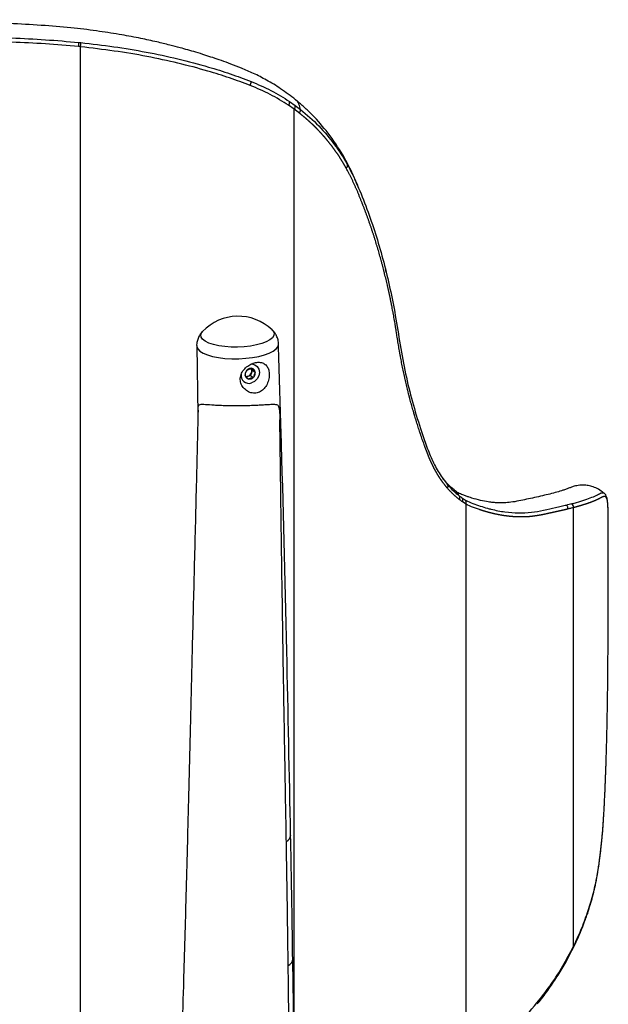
# Paper-space layout '_Back' of a CAD drawing. Header units: millimetres. Extents: x -275 to 275, y 0 to 733.
# Tile 7 of 7: x 97 to 275, y 434 to 733. Entities that reach past the tile are written whole.
import ezdxf

# ---------------------------------------------------------------- set-up
doc = ezdxf.new("R2010")
doc.units = ezdxf.units.MM

psp = doc.layouts.new('_Back')

# ---------------------------------------------------------------- linework, layer by layer
at = {"color": 7, "linetype": 'Continuous', "lineweight": 25}
for p, q in [((115, 724.99), (114.42, 725.05)), ((114.5, 726.32), (115.08, 726.26)), ((115, 373.14), (115, 724.99)), ((180, 706), (178.28, 707.21)), ((178.6, 708.36), (180.33, 707.14)), ((180, 387.76), (180, 706)), ((207.96, 656.44), (207.73, 657.31)), ((150.39, 634.1), (150.73, 613.18)), ((165.63, 626.73), (166.34, 627.03)), ((166.34, 627.03), (167.17, 627.24)), ((167.27, 626.72), (166.72, 625.1)), ((166.78, 627.27), (167.27, 626.72)), ((167.27, 626.72), (168.15, 626.13)), ((166.72, 625.1), (165.44, 624.68)), ((166.77, 624.3), (166.06, 624)), ((166.72, 625.1), (167.6, 624.51)), ((167.6, 624.51), (166.77, 624.3)), ((231.12, 587.83), (232.12, 587.17)), ((232.23, 585.98), (231.21, 586.64)), ((274.11, 589.42), (274.24, 589.28)), ((232.23, 413.49), (232.23, 585.98)), ((264.88, 451.47), (264.88, 584.91)), ((273.97, 489.11), (274.01, 489.64)), ((269.18, 461.61), (269.13, 461.48)), ((269.18, 461.85), (269.18, 461.61)), ((264.49, 450.4), (264.79, 450.99)), ((264.53, 450.77), (264.88, 451.47))]:
    psp.add_line(p, q, dxfattribs=at)
at = {"color": 7, "linetype": 'Continuous', "lineweight": 25, "flags": 128}
for points in [[(196.23, 689.03), (196.24, 689.03), (196.24, 689.03), (196.24, 689.03), (196.24, 689.03), (196.24, 689.03), (196.24, 689.02)], [(173.23, 639), (173.61, 638.58), (173.89, 637.91), (173.82, 637.23), (173.38, 636.56), (172.61, 635.92), (171.52, 635.33), (170.14, 634.81), (168.53, 634.37), (166.73, 634.04), (164.8, 633.81), (162.8, 633.71), (160.81, 633.72), (158.87, 633.86), (157.06, 634.11), (155.43, 634.47), (154.04, 634.93), (152.92, 635.47), (152.12, 636.08), (151.67, 636.73), (151.56, 637.4), (151.82, 638.08), (152.13, 638.46)], [(150.36, 634.09), (150.38, 633.88), (150.68, 633.17), (151.34, 632.5), (152.33, 631.89), (153.63, 631.34), (155.2, 630.89), (156.99, 630.53), (158.95, 630.29), (161.02, 630.17), (163.14, 630.17), (165.26, 630.3), (167.3, 630.54), (169.21, 630.9), (170.94, 631.36), (172.43, 631.9), (173.63, 632.52), (174.52, 633.2), (175.07, 633.9), (175.25, 634.63), (175.25, 634.68)], [(166.92, 628.58), (167.14, 628.58), (168.05, 628.36), (168.78, 627.81), (169.25, 627), (169.4, 626.02), (169.22, 624.99), (168.72, 624.04), (167.97, 623.28), (167.06, 622.8)], [(166.37, 627.2), (165.8, 626.89), (165.35, 626.38), (165.1, 625.76), (165.07, 625.11), (165.29, 624.55), (165.7, 624.14), (166.25, 623.96), (166.86, 624.04), (167.44, 624.35), (167.88, 624.86), (168.14, 625.48), (168.16, 626.13), (167.95, 626.7), (167.53, 627.1), (166.98, 627.28), (166.37, 627.2)], [(226.65, 591.88), (226.65, 591.88), (226.65, 591.88)]]:
    psp.add_lwpolyline(points, dxfattribs=at)
at = {"color": 7, "linetype": 'Continuous', "lineweight": 25}
for centre, radius, start, end in [((109.45, 726), 5.06, 349.1604, 3.6565), ((110.08, 725.95), 5.02, 348.9173, 3.5347), ((164.57, 714.23), 2.3, 334.1254, 5.4041), ((176.72, 708.26), 1.88, 326.0652, 3.0752), ((178.51, 707.05), 1.82, 324.7933, 2.7653), ((162.95, 628.08), 15, 46.4602, 136.2237), ((165.39, 626.45), 1.7, 289.3927, 341.4536), ((165.71, 626.41), 1.38, 338.8073, 38.914), ((166.27, 625.12), 2.45, 171.814, 288.7786), ((165.54, 626.06), 1.28, 260.6287, 288.781), ((229.89, 587.14), 1.41, 339.5137, 29.5966), ((230.87, 586.45), 1.44, 341.0246, 30.1216), ((263.32, 585.03), 1.57, 355.5872, 43.9987), ((176.52, 485.59), 2.42, 298.4021, 354.9492), ((263.68, 450.64), 0.865, 334.5617, 8.8142), ((264.04, 451.34), 0.857, 334.2391, 8.8868), ((177.04, 448.03), 2.56, 296.341, 353.2249)]:
    psp.add_arc(centre, radius, start, end, dxfattribs=at)
for points, knots in [([(180.4, 708.9), (178.91, 710.05), (176.11, 712.21), (171.77, 714.83), (167.76, 716.87), (164.11, 718.45), (160.86, 719.71), (157.97, 720.76), (155.35, 721.67), (152.74, 722.52), (150.2, 723.31), (147.68, 724.05), (145.06, 724.77), (141.92, 725.59), (137.94, 726.55), (133.09, 727.6), (127.3, 728.69), (120.57, 729.75), (112.8, 730.76), (104.05, 731.47), (94.31, 732.03), (83.67, 732.51), (72.04, 732.86), (59.44, 732.97), (45.91, 733.07), (31.44, 733.16), (16.03, 733.22), (5.44, 733.23), (0, 733.23)], [0, 0, 0, 0, 0.034273, 0.064387, 0.091244, 0.114946, 0.135312, 0.153191, 0.169425, 0.184058, 0.201124, 0.215425, 0.229321, 0.247803, 0.271016, 0.298893, 0.331428, 0.368824, 0.410455, 0.457785, 0.508907, 0.565051, 0.625881, 0.691427, 0.761591, 0.836377, 0.915842, 1, 1, 1, 1]), ([(0, 728.76), (4.82, 728.76), (14.45, 728.76), (28.9, 728.71), (43.34, 728.64), (58.22, 728.53), (75.19, 728.45), (90.71, 727.86), (104.37, 727.21), (111.12, 726.62), (114.5, 726.32)], [0, 0, 0, 0, 0.124675, 0.249349, 0.374516, 0.499684, 0.636832, 0.818044, 0.909034, 1, 1, 1, 1]), ([(114.42, 725.05), (111.06, 725.34), (104.35, 725.93), (90.72, 726.58), (75.2, 727.17), (58.24, 727.25), (43.4, 727.36), (28.98, 727.43), (14.51, 727.48), (4.84, 727.48), (0, 727.48)], [0, 0, 0, 0, 0.090455, 0.180933, 0.362712, 0.499868, 0.624657, 0.749445, 0.874722, 1, 1, 1, 1]), ([(166.64, 713.23), (164.55, 714.01), (160.37, 715.58), (153.06, 717.86), (144.72, 720.08), (135.21, 722.12), (125.31, 723.79), (118.44, 724.59), (115, 724.99)], [0, 0, 0, 0, 0.1352373, 0.2708568, 0.4512759, 0.6316882, 0.8158401, 1, 1, 1, 1]), ([(115.08, 726.26), (118.46, 725.87), (125.21, 725.09), (135.08, 723.44), (144.7, 721.38), (153.18, 719.13), (160.57, 716.82), (164.76, 715.24), (166.86, 714.45)], [0, 0, 0, 0, 0.180348, 0.36069, 0.54484, 0.728999, 0.864314, 1, 1, 1, 1]), ([(178.28, 707.21), (176.46, 708.36), (172.82, 710.67), (168.7, 712.37), (166.64, 713.23)], [0, 0, 0, 0, 0.49766, 1, 1, 1, 1]), ([(166.86, 714.45), (168.92, 713.59), (173.07, 711.87), (176.75, 709.53), (178.6, 708.36)], [0, 0, 0, 0, 0.497793, 1, 1, 1, 1]), ([(180.33, 707.14), (180.86, 706.75), (181.38, 706.36), (181.9, 705.96), (181.9, 705.96)], [0, 0, 0, 0, 0.999976, 1, 1, 1, 1]), ([(181.9, 705.96), (181.77, 706.51), (181.52, 707.61), (180.93, 708.57), (180.44, 708.84), (180.39, 708.87)], [0, 0, 0, 0, 0.471177, 0.941075, 1, 1, 1, 1]), ([(199.33, 682.62), (198.87, 683.74), (197.4, 687.35), (194.37, 693.07), (189.96, 699.39), (185.85, 704.03), (182.9, 706.78), (181.55, 707.95), (180.86, 708.52), (180.56, 708.77), (180.41, 708.9)], [0, 0, 0, 0, 0.108872, 0.350393, 0.596285, 0.819035, 0.9195, 0.964352, 0.982063, 1, 1, 1, 1]), ([(181.56, 704.83), (181.56, 704.83), (181.04, 705.23), (180.52, 705.62), (180, 706)], [0, 0, 0, 0, 0.0000084, 1, 1, 1, 1]), ([(195.81, 688.11), (195.8, 688.12), (195.79, 688.15), (195.76, 688.19), (195.73, 688.25), (195.69, 688.32), (195.64, 688.41), (195.58, 688.52), (195.52, 688.62), (195.47, 688.71), (195.42, 688.8), (195.36, 688.89), (195.3, 689), (195.24, 689.1), (195.18, 689.21), (195.13, 689.3), (195.08, 689.39), (195.02, 689.47), (194.96, 689.58), (194.9, 689.68), (194.85, 689.77), (194.77, 689.89), (194.68, 690.05), (194.55, 690.26), (194.42, 690.47), (194.29, 690.68), (194.16, 690.88), (194.03, 691.09), (193.89, 691.29), (193.76, 691.5), (193.63, 691.7), (193.49, 691.9), (193.36, 692.11), (193.22, 692.31), (193.08, 692.51), (192.94, 692.71), (192.81, 692.91), (192.69, 693.07), (192.61, 693.18), (192.58, 693.23), (192.56, 693.26), (192.52, 693.31), (192.44, 693.42), (192.32, 693.59), (192.18, 693.79), (192.04, 693.98), (191.89, 694.18), (191.75, 694.37), (191.6, 694.57), (191.46, 694.76), (191.34, 694.92), (191.21, 695.08), (191.09, 695.24), (190.94, 695.43), (190.79, 695.62), (190.64, 695.81), (190.49, 696), (190.34, 696.19), (190.21, 696.35), (190.13, 696.46), (190.06, 696.53), (190.01, 696.6), (189.96, 696.66), (189.92, 696.7), (189.88, 696.75), (189.84, 696.8), (189.79, 696.86), (189.74, 696.92), (189.69, 696.98), (189.65, 697.03), (189.61, 697.08), (189.56, 697.14), (189.51, 697.2), (189.46, 697.26), (189.42, 697.31), (189.38, 697.35), (189.34, 697.4), (189.29, 697.46), (189.23, 697.52), (189.18, 697.58), (189.14, 697.63), (189.1, 697.67), (189.06, 697.72), (189.01, 697.78), (188.96, 697.84), (188.91, 697.9), (188.87, 697.95), (188.83, 697.99), (188.79, 698.04), (188.73, 698.1), (188.68, 698.16), (188.61, 698.23), (188.56, 698.29), (188.49, 698.37), (188.44, 698.43), (188.37, 698.5), (188.31, 698.58), (188.24, 698.65), (188.17, 698.73), (188.12, 698.79), (188.05, 698.86), (187.99, 698.92), (187.93, 698.99), (187.87, 699.05), (187.8, 699.13), (187.73, 699.2), (187.67, 699.27), (187.6, 699.35), (187.55, 699.4), (187.51, 699.44), (187.49, 699.46), (187.44, 699.51), (187.37, 699.58), (187.29, 699.67), (187.21, 699.76), (187.12, 699.84), (187.04, 699.93), (186.97, 700), (186.9, 700.07), (186.84, 700.13), (186.77, 700.2), (186.7, 700.27), (186.63, 700.35), (186.57, 700.4), (186.52, 700.46), (186.46, 700.52), (186.39, 700.59), (186.33, 700.64), (186.27, 700.7), (186.22, 700.76), (186.16, 700.81), (186.09, 700.88), (186.03, 700.94), (185.97, 701), (185.92, 701.05), (185.86, 701.11), (185.79, 701.18), (185.73, 701.23), (185.67, 701.29), (185.61, 701.34), (185.55, 701.4), (185.48, 701.47), (185.42, 701.52), (185.36, 701.58), (185.3, 701.63), (185.25, 701.69), (185.17, 701.76), (185.11, 701.81), (185.05, 701.87), (184.99, 701.92), (184.94, 701.98), (184.86, 702.04), (184.8, 702.1), (184.74, 702.15), (184.7, 702.19), (184.65, 702.23), (184.61, 702.27), (184.56, 702.31), (184.52, 702.35), (184.46, 702.41), (184.38, 702.48), (184.31, 702.54), (184.23, 702.61), (184.16, 702.68), (184.07, 702.76), (183.98, 702.84), (183.9, 702.9), (183.83, 702.97), (183.75, 703.03), (183.66, 703.11), (183.58, 703.18), (183.5, 703.24), (183.43, 703.31), (183.34, 703.39), (183.24, 703.47), (183.15, 703.54), (183.06, 703.62), (182.93, 703.72), (182.81, 703.83), (182.69, 703.93), (182.56, 704.03), (182.44, 704.13), (182.28, 704.26), (182.17, 704.35), (182.07, 704.43), (182.01, 704.48), (181.95, 704.53), (181.88, 704.58), (181.82, 704.63), (181.76, 704.68), (181.69, 704.73), (181.65, 704.76), (181.6, 704.8), (181.57, 704.82), (181.56, 704.83)], [0, 0, 0, 0, 0.001573, 0.004309, 0.007046, 0.009782, 0.015255, 0.020728, 0.026201, 0.031674, 0.034411, 0.039884, 0.045358, 0.050831, 0.056305, 0.061779, 0.064515, 0.069989, 0.075463, 0.080937, 0.086411, 0.089148, 0.100096, 0.111045, 0.121994, 0.132943, 0.143893, 0.154843, 0.165793, 0.176744, 0.187695, 0.198646, 0.209598, 0.22055, 0.231502, 0.242455, 0.253407, 0.26436, 0.269837, 0.271206, 0.271891, 0.274629, 0.280106, 0.29106, 0.302014, 0.312968, 0.323923, 0.334878, 0.345833, 0.356789, 0.367744, 0.373222, 0.384179, 0.395135, 0.406092, 0.417049, 0.428006, 0.438964, 0.449922, 0.455401, 0.45814, 0.46362, 0.466359, 0.469099, 0.471839, 0.474578, 0.477318, 0.482797, 0.485537, 0.488277, 0.491017, 0.493756, 0.499236, 0.501976, 0.504716, 0.507456, 0.510196, 0.512936, 0.518416, 0.521156, 0.523896, 0.526636, 0.529376, 0.532116, 0.537596, 0.540336, 0.543076, 0.545817, 0.548557, 0.551297, 0.556777, 0.559518, 0.564998, 0.567739, 0.573219, 0.57596, 0.581441, 0.586922, 0.589662, 0.595143, 0.597884, 0.603365, 0.606106, 0.611587, 0.614328, 0.619809, 0.625291, 0.628032, 0.633513, 0.634884, 0.635569, 0.63831, 0.643792, 0.649273, 0.654755, 0.660238, 0.66572, 0.671202, 0.673943, 0.679426, 0.682167, 0.687649, 0.693132, 0.695873, 0.698615, 0.704097, 0.706839, 0.712322, 0.715063, 0.717805, 0.723288, 0.726029, 0.731512, 0.734254, 0.736996, 0.742479, 0.745221, 0.750704, 0.753446, 0.756188, 0.761672, 0.764414, 0.769897, 0.772639, 0.775381, 0.780865, 0.783607, 0.789091, 0.791833, 0.794576, 0.80006, 0.802802, 0.808286, 0.811029, 0.813771, 0.816513, 0.819255, 0.821998, 0.82474, 0.827482, 0.832967, 0.838452, 0.841194, 0.846679, 0.852165, 0.85765, 0.863135, 0.865877, 0.871363, 0.876848, 0.882334, 0.885077, 0.890562, 0.896048, 0.901534, 0.90702, 0.912505, 0.917991, 0.928964, 0.93445, 0.939936, 0.950909, 0.956396, 0.967369, 0.970113, 0.972856, 0.978343, 0.981086, 0.98383, 0.989317, 0.992061, 0.994804, 0.997548, 1, 1, 1, 1]), ([(181.9, 705.96), (183.8, 704.34), (187.61, 701.09), (191.57, 696.29), (194.03, 692.72), (195.33, 690.64), (195.93, 689.57), (196.23, 689.03)], [0, 0, 0, 0, 0.337281, 0.674628, 0.837075, 0.918504, 1, 1, 1, 1]), ([(195.81, 688.11), (195.88, 688.18), (196.02, 688.34), (196.16, 688.58), (196.24, 688.81), (196.24, 688.96), (196.23, 689.03)], [0, 0, 0, 0, 0.249412, 0.499606, 0.74905, 1, 1, 1, 1]), ([(195.81, 688.11), (195.88, 688.18), (196.02, 688.33), (196.16, 688.57), (196.24, 688.81), (196.24, 688.95), (196.24, 689.02)], [0, 0, 0, 0, 0.249412, 0.499606, 0.749051, 1, 1, 1, 1]), ([(196.24, 689.02), (196.54, 688.46), (197.14, 687.34), (198.28, 685.03), (200.12, 680.89), (202.49, 674.78), (205.04, 667.27), (207.26, 659.51), (209.17, 651.54), (210.82, 643.16), (212.18, 634.38), (213.78, 625.52), (215.89, 617.05), (218.01, 609.94), (220.02, 604.15), (221.81, 599.49), (224.01, 595.27), (225.77, 593.02), (226.65, 591.88)], [0, 0, 0, 0, 0.0190908, 0.0381811, 0.0763669, 0.1527472, 0.2291981, 0.3056513, 0.3827026, 0.459753, 0.5425302, 0.6252547, 0.7086067, 0.7919569, 0.8430533, 0.8941684, 0.9466331, 1, 1, 1, 1]), ([(226.61, 590.78), (226.59, 590.8), (226.55, 590.84), (226.5, 590.91), (226.44, 590.97), (226.39, 591.04), (226.33, 591.11), (226.28, 591.17), (226.21, 591.26), (226.12, 591.37), (226.01, 591.51), (225.9, 591.65), (225.79, 591.78), (225.65, 591.97), (225.51, 592.15), (225.36, 592.34), (225.27, 592.46), (225.2, 592.56), (225.16, 592.62), (225.12, 592.68), (225.08, 592.72), (225.05, 592.77), (225.01, 592.82), (224.98, 592.87), (224.93, 592.93), (224.9, 592.98), (224.86, 593.03), (224.83, 593.08), (224.8, 593.13), (224.75, 593.19), (224.72, 593.24), (224.68, 593.29), (224.65, 593.34), (224.61, 593.4), (224.55, 593.48), (224.5, 593.55), (224.45, 593.63), (224.41, 593.69), (224.37, 593.75), (224.33, 593.82), (224.28, 593.89), (224.23, 593.97), (224.17, 594.05), (224.13, 594.11), (224.09, 594.18), (224.05, 594.24), (224, 594.32), (223.95, 594.4), (223.9, 594.48), (223.84, 594.58), (223.75, 594.72), (223.66, 594.88), (223.56, 595.04), (223.46, 595.2), (223.37, 595.36), (223.27, 595.53), (223.18, 595.69), (223.1, 595.83), (223.02, 595.97), (222.94, 596.11), (222.85, 596.28), (222.77, 596.42), (222.72, 596.52), (222.69, 596.57), (222.67, 596.61), (222.65, 596.64), (222.63, 596.69), (222.61, 596.73), (222.59, 596.77), (222.56, 596.81), (222.54, 596.86), (222.52, 596.9), (222.47, 596.99), (222.41, 597.12), (222.32, 597.29), (222.23, 597.47), (222.16, 597.62), (222.08, 597.77), (222.01, 597.91), (221.93, 598.09), (221.84, 598.28), (221.76, 598.46), (221.67, 598.64), (221.6, 598.79), (221.53, 598.95), (221.47, 599.1), (221.38, 599.29), (221.3, 599.47), (221.24, 599.63), (221.19, 599.74), (221.15, 599.82), (221.12, 599.9), (221.09, 599.97), (221.06, 600.04), (221.03, 600.11), (220.98, 600.24), (220.93, 600.36), (220.86, 600.52), (220.81, 600.65), (220.75, 600.81), (220.69, 600.94), (220.63, 601.1), (220.57, 601.26), (220.49, 601.45), (220.42, 601.65), (220.34, 601.84), (220.27, 602.04), (220.2, 602.2), (220.14, 602.37), (220.08, 602.53), (220.01, 602.73), (219.93, 602.92), (219.86, 603.12), (219.8, 603.29), (219.76, 603.4), (219.71, 603.52), (219.59, 603.87), (219.28, 604.73), (218.9, 605.8), (218.57, 606.74), (218.42, 607.19), (218.36, 607.37), (218.34, 607.43), (218.33, 607.46), (218.32, 607.49), (218.29, 607.58), (218.17, 607.94), (217.87, 608.82), (217.52, 609.93), (217.17, 611.04), (216.91, 611.87), (216.7, 612.57), (216.56, 613.07), (216.47, 613.35), (216.41, 613.56), (216.29, 613.98), (216.1, 614.62), (215.86, 615.47), (215.54, 616.61), (215.27, 617.62), (215.06, 618.42), (214.99, 618.71), (214.93, 618.92), (214.82, 619.36), (214.69, 619.87), (214.51, 620.6), (214.33, 621.33), (214.12, 622.21), (213.91, 623.1), (213.74, 623.84), (213.57, 624.59), (213.41, 625.33), (213.22, 626.23), (213.03, 627.13), (212.84, 628.03), (212.66, 628.94), (212.48, 629.85), (212.34, 630.61), (212.23, 631.23), (212.16, 631.61), (212.12, 631.85), (212.09, 631.97), (212.06, 632.18), (211.97, 632.68), (211.84, 633.45), (211.69, 634.38), (211.57, 635.15), (211.47, 635.77), (211.37, 636.39), (211.27, 637.02), (211.18, 637.64), (211.08, 638.26), (210.99, 638.8), (210.9, 639.34), (210.86, 639.6), (210.83, 639.78), (210.82, 639.85), (210.79, 640.05), (210.73, 640.4), (210.63, 641.02), (210.49, 641.79), (210.36, 642.56), (210.22, 643.33), (210.11, 643.94), (209.97, 644.7), (209.85, 645.32), (209.73, 645.93), (209.66, 646.31), (209.58, 646.69), (209.51, 647.07), (209.41, 647.52), (209.34, 647.9), (209.26, 648.28), (209.18, 648.66), (209.08, 649.11), (208.99, 649.56), (208.91, 649.94), (208.83, 650.32), (208.74, 650.69), (208.64, 651.14), (208.54, 651.59), (208.44, 652.04), (208.3, 652.64), (208.13, 653.39), (207.92, 654.28), (207.7, 655.17), (207.52, 655.92), (207.33, 656.66), (207.15, 657.39), (206.95, 658.13), (206.8, 658.72), (206.68, 659.16), (206.56, 659.6), (206.4, 660.18), (206.2, 660.91), (205.87, 662.07), (205.54, 663.23), (205.19, 664.39), (204.93, 665.25), (204.67, 666.11), (204.4, 666.97), (204.17, 667.68), (203.94, 668.39), (203.7, 669.1), (203.42, 669.95), (203.18, 670.66), (202.98, 671.22), (202.79, 671.78), (202.54, 672.48), (202.24, 673.32), (201.93, 674.15), (201.62, 674.99), (201.3, 675.82), (201.04, 676.51), (200.87, 676.94), (200.81, 677.1), (200.8, 677.13), (200.76, 677.23), (200.62, 677.59), (200.38, 678.2), (200.05, 679.03), (199.71, 679.84), (199.38, 680.66), (199.03, 681.47), (198.68, 682.27), (198.38, 682.94), (198.08, 683.61), (197.65, 684.53), (197.14, 685.57), (196.49, 686.86), (196.08, 687.61), (195.81, 688.11)], [0, 0, 0, 0, 0.001079, 0.002154, 0.003229, 0.004304, 0.005379, 0.006455, 0.00753, 0.00968, 0.01183, 0.01398, 0.01613, 0.01828, 0.022579, 0.024729, 0.026878, 0.027953, 0.029028, 0.029565, 0.03064, 0.031177, 0.031715, 0.032789, 0.033327, 0.034401, 0.034938, 0.035476, 0.03655, 0.037087, 0.038162, 0.038699, 0.039236, 0.040311, 0.041385, 0.04246, 0.043534, 0.044609, 0.045146, 0.04622, 0.047294, 0.048369, 0.049443, 0.050517, 0.051054, 0.052128, 0.053203, 0.054277, 0.055351, 0.056425, 0.058573, 0.060721, 0.062869, 0.065017, 0.067165, 0.069312, 0.07146, 0.073607, 0.074681, 0.076829, 0.078976, 0.081123, 0.082197, 0.082733, 0.083002, 0.083539, 0.084075, 0.084612, 0.085149, 0.085686, 0.086222, 0.086759, 0.087296, 0.089443, 0.09159, 0.093736, 0.095883, 0.096956, 0.099103, 0.101249, 0.103395, 0.105541, 0.107687, 0.109834, 0.110907, 0.113052, 0.115198, 0.117344, 0.11949, 0.120563, 0.121099, 0.122172, 0.123245, 0.123513, 0.124586, 0.125658, 0.127804, 0.128877, 0.131022, 0.132095, 0.13424, 0.135313, 0.137458, 0.139603, 0.141748, 0.143893, 0.146038, 0.148183, 0.149256, 0.151401, 0.153546, 0.15569, 0.157835, 0.15998, 0.161053, 0.161589, 0.163734, 0.172313, 0.18947, 0.198048, 0.202337, 0.203409, 0.203945, 0.204213, 0.204347, 0.204883, 0.207027, 0.215605, 0.232758, 0.241334, 0.24991, 0.258486, 0.262773, 0.264917, 0.267061, 0.269205, 0.27778, 0.286354, 0.294928, 0.312076, 0.316363, 0.318506, 0.32065, 0.322793, 0.331366, 0.335652, 0.344225, 0.352797, 0.361369, 0.369941, 0.374227, 0.382798, 0.391369, 0.39994, 0.408511, 0.417081, 0.425652, 0.434222, 0.438506, 0.442791, 0.444934, 0.445201, 0.446273, 0.450557, 0.459127, 0.467696, 0.476265, 0.480549, 0.484833, 0.493402, 0.497687, 0.501971, 0.51054, 0.512682, 0.516967, 0.517502, 0.51777, 0.518841, 0.523126, 0.52741, 0.535979, 0.544549, 0.548834, 0.557403, 0.561688, 0.570258, 0.574543, 0.578828, 0.580971, 0.585256, 0.589541, 0.593826, 0.595969, 0.600254, 0.60454, 0.608825, 0.61311, 0.615253, 0.619539, 0.623824, 0.62811, 0.632395, 0.636681, 0.645252, 0.653824, 0.662396, 0.670968, 0.675254, 0.683826, 0.692399, 0.696685, 0.700972, 0.705258, 0.709545, 0.718118, 0.726691, 0.743839, 0.752413, 0.760987, 0.769562, 0.778137, 0.786712, 0.790999, 0.799575, 0.80815, 0.816726, 0.821014, 0.825302, 0.833879, 0.842455, 0.851032, 0.859609, 0.868187, 0.876764, 0.881053, 0.881589, 0.881723, 0.882259, 0.884404, 0.892982, 0.90156, 0.910139, 0.918718, 0.927297, 0.935877, 0.944457, 0.948747, 0.957328, 0.974493, 0.983076, 1, 1, 1, 1]), ([(152.16, 638.46), (151.93, 638.22), (151.43, 637.68), (150.83, 636.64), (150.45, 635.41), (150.3, 634.53), (150.36, 634.09), (150.36, 634.08)], [0, 0, 0, 0, 0.210876, 0.474023, 0.733513, 0.992185, 1, 1, 1, 1]), ([(175.22, 634.68), (175.21, 635), (175.18, 635.76), (174.8, 636.88), (174.19, 637.96), (173.61, 638.67), (173.24, 638.98), (173.16, 639.05)], [0, 0, 0, 0, 0.189529, 0.444777, 0.690316, 0.935201, 1, 1, 1, 1]), ([(178.9, 485.37), (178.53, 504.01), (177.7, 544.92), (176.45, 594.69), (175.49, 625.81), (175.22, 634.68)], [0, 0, 0, 0, 0.374517, 0.821845, 1, 1, 1, 1]), ([(164.84, 621.03), (165.25, 620.69), (166.07, 620), (167.61, 619.63), (169.09, 619.82), (170.38, 620.54), (171.41, 621.69), (172.12, 623.19), (172.45, 624.85), (172.38, 626.38), (171.96, 627.63), (171.19, 628.55), (170.06, 629.08), (168.66, 629.14), (167.18, 628.74), (165.79, 627.96), (164.59, 626.84), (163.76, 625.43), (163.51, 623.86), (163.84, 622.38), (164.4, 621.48), (164.79, 621.08), (164.84, 621.03)], [0, 0, 0, 0, 0.0543964, 0.1088761, 0.1609422, 0.2105342, 0.2613765, 0.3155387, 0.3705969, 0.4220239, 0.4711032, 0.5225391, 0.5773407, 0.6314924, 0.6822611, 0.7320925, 0.7843986, 0.8394233, 0.8929893, 0.942709, 0.9924494, 1, 1, 1, 1]), ([(165.08, 625.12), (165.14, 625.4), (165.26, 625.98), (165.51, 626.48), (165.63, 626.73)], [0, 0, 0, 0, 0.485173, 1, 1, 1, 1]), ([(167.17, 627.24), (167.3, 627.08), (167.57, 626.75), (167.95, 626.34), (168.15, 626.13)], [0, 0, 0, 0, 0.4851728, 1, 1, 1, 1]), ([(168.15, 626.13), (168.03, 625.89), (167.79, 625.39), (167.66, 624.81), (167.6, 624.51)], [0, 0, 0, 0, 0.4851728, 1, 1, 1, 1]), ([(166.06, 624), (165.87, 624.2), (165.49, 624.61), (165.22, 624.95), (165.08, 625.12)], [0, 0, 0, 0, 0.485173, 1, 1, 1, 1]), ([(150.76, 614.58), (150.58, 606.92), (150.2, 590.87), (149.6, 566.82), (148.99, 542.85), (148.43, 520.08), (147.9, 498.62), (147.39, 478.48), (146.88, 459.63), (146.37, 441.94), (145.86, 425.42), (145.37, 410.05), (144.91, 395.85), (144.5, 382.81), (144.17, 371.66), (143.92, 362.26), (143.71, 354.18), (143.52, 346.07), (143.32, 336.47), (143.12, 325.03), (142.93, 311.57), (142.79, 296.9), (142.69, 281.02), (142.64, 264.04), (142.63, 245.98), (142.65, 230.28), (142.68, 220.57), (142.69, 217.24)], [0, 0, 0, 0, 0.057832, 0.121204, 0.181547, 0.23886, 0.293143, 0.34351, 0.390956, 0.435482, 0.477088, 0.515774, 0.551537, 0.584379, 0.614297, 0.635753, 0.655413, 0.675306, 0.69701, 0.727829, 0.76169, 0.798592, 0.838536, 0.881523, 0.926703, 0.974818, 1, 1, 1, 1]), ([(150.77, 614.58), (150.78, 614.77), (150.78, 615.39), (150.92, 616.04), (151.32, 616.31), (152.03, 616.36), (153.31, 616.29), (155.14, 616.14), (157.42, 616.03), (159.36, 615.97), (161.4, 615.93), (163.46, 615.92), (165.53, 615.96), (167.51, 616.03), (169.38, 616.13), (171.07, 616.23), (172, 616.28), (172.46, 616.3)], [0, 0, 0, 0, 0.023616, 0.072668, 0.138253, 0.198747, 0.260864, 0.388562, 0.457146, 0.52781, 0.594888, 0.663937, 0.730614, 0.799204, 0.866229, 0.93517, 1, 1, 1, 1]), ([(172.46, 616.3), (173.02, 616.33), (173.86, 616.38), (174.65, 616.27), (175.1, 616.02), (175.39, 615.41), (175.53, 614.35), (175.6, 613.05), (175.61, 612.1), (175.62, 611.63)], [0, 0, 0, 0, 0.246725, 0.369625, 0.495975, 0.613938, 0.732144, 0.864658, 1, 1, 1, 1]), ([(173.61, 2.88), (173.89, 10.14), (174.5, 25.78), (175.37, 49.41), (176.2, 73.38), (176.92, 96.15), (177.53, 117.6), (178.05, 137.74), (178.49, 156.6), (178.88, 174.29), (179.22, 190.82), (179.49, 206.2), (179.69, 220.41), (179.81, 233.46), (179.86, 244.61), (179.86, 254.02), (179.84, 262.1), (179.8, 270.21), (179.74, 279.8), (179.64, 291.24), (179.49, 304.7), (179.32, 319.36), (179.14, 335.23), (178.98, 352.2), (178.84, 370.26), (178.7, 389.38), (178.55, 409.67), (178.35, 431.28), (178.07, 454.23), (177.69, 478.53), (177.25, 504.05), (176.79, 530.77), (176.35, 558.72), (175.97, 585.8), (175.73, 603.58), (175.62, 611.63)], [0, 0, 0, 0, 0.03577, 0.077135, 0.116523, 0.153934, 0.189367, 0.222243, 0.253213, 0.282275, 0.309431, 0.334679, 0.358019, 0.379452, 0.398978, 0.412981, 0.425813, 0.438798, 0.452966, 0.473085, 0.495189, 0.519279, 0.545353, 0.573412, 0.6029, 0.634302, 0.667619, 0.70285, 0.740776, 0.780698, 0.822616, 0.866529, 0.912435, 0.960334, 1, 1, 1, 1]), ([(228.59, 590.29), (227.98, 590.81), (226.84, 591.75), (225.77, 593.14), (225.28, 593.77)], [0, 0, 0, 0, 0.540697, 1, 1, 1, 1]), ([(226.61, 590.78), (226.65, 590.87), (226.73, 591.07), (226.78, 591.36), (226.76, 591.64), (226.69, 591.8), (226.65, 591.88)], [0, 0, 0, 0, 0.249408, 0.499604, 0.748993, 1, 1, 1, 1]), ([(226.61, 590.78), (226.65, 590.87), (226.73, 591.07), (226.78, 591.36), (226.76, 591.64), (226.69, 591.8), (226.65, 591.88)], [0, 0, 0, 0, 0.249407, 0.499602, 0.748992, 1, 1, 1, 1]), ([(230.28, 587.31), (230.26, 587.32), (230.17, 587.39), (230.05, 587.48), (229.88, 587.62), (229.71, 587.75), (229.51, 587.92), (229.3, 588.09), (229.1, 588.26), (228.9, 588.44), (228.7, 588.62), (228.5, 588.8), (228.3, 588.99), (228.13, 589.14), (227.96, 589.31), (227.8, 589.47), (227.6, 589.67), (227.44, 589.84), (227.28, 590.01), (227.12, 590.19), (226.96, 590.37), (226.79, 590.56), (226.68, 590.69), (226.61, 590.78)], [0, 0, 0, 0, 0.013563, 0.067812, 0.094935, 0.149178, 0.203418, 0.257655, 0.311889, 0.366119, 0.420345, 0.474568, 0.528787, 0.583001, 0.610107, 0.664315, 0.718518, 0.772716, 0.799813, 0.854004, 0.908191, 0.935282, 1, 1, 1, 1]), ([(226.65, 591.88), (227.22, 591.24), (228.37, 589.96), (229.59, 588.98), (230.2, 588.49)], [0, 0, 0, 0, 0.498213, 1, 1, 1, 1]), ([(230.2, 588.49), (229.84, 589.05), (229.4, 589.75), (228.71, 590.16), (228.58, 590.24)], [0, 0, 0, 0, 0.808139, 1, 1, 1, 1]), ([(274.17, 589.36), (273.64, 589.77), (272.59, 590.56), (270.94, 591.26), (269.41, 591.64), (267.61, 591.82), (265.75, 591.61), (264.47, 591.21), (263.68, 590.88), (262.69, 590.53), (261.46, 590.1), (259.82, 589.6), (257.78, 589.05), (255.47, 588.52), (253.11, 587.97), (250.71, 587.47), (248.31, 586.94), (246.01, 586.52), (243.89, 586.34), (242.08, 586.35), (240.51, 586.47), (238.75, 586.69), (236.64, 587.08), (234.6, 587.63), (233.16, 588.1), (232.26, 588.42), (231.38, 588.74), (230.51, 589.08), (229.84, 589.41), (229.28, 589.79), (228.87, 590.08), (228.69, 590.22), (228.59, 590.29)], [0, 0, 0, 0, 0.017749, 0.034576, 0.050635, 0.066036, 0.095284, 0.1247, 0.155557, 0.188251, 0.222921, 0.281254, 0.344345, 0.40513, 0.467805, 0.525575, 0.577998, 0.630191, 0.67504, 0.712882, 0.74456, 0.776054, 0.822591, 0.872582, 0.88928, 0.909008, 0.932728, 0.950616, 0.968194, 0.985711, 0.992796, 1, 1, 1, 1]), ([(230.28, 587.31), (230.31, 587.42), (230.37, 587.62), (230.38, 587.94), (230.33, 588.24), (230.25, 588.41), (230.2, 588.49)], [0, 0, 0, 0, 0.25, 0.5, 0.75, 1, 1, 1, 1]), ([(230.2, 588.49), (230.2, 588.49), (230.51, 588.26), (230.81, 588.05), (231.12, 587.83)], [0, 0, 0, 0, 0.00003, 1, 1, 1, 1]), ([(231.21, 586.64), (230.9, 586.86), (230.59, 587.08), (230.28, 587.31), (230.28, 587.31)], [0, 0, 0, 0, 0.99997, 1, 1, 1, 1]), ([(232.12, 587.17), (232.85, 586.83), (234.32, 586.13), (236.55, 585.38), (238.37, 584.82), (240.9, 584.16), (244.09, 583.54), (248.2, 583.23), (252.14, 583.41), (255.93, 584.15), (258.9, 584.8), (260.89, 585.25), (262, 585.51), (262.53, 585.65), (262.8, 585.71)], [0, 0, 0, 0, 0.063874, 0.128019, 0.191734, 0.223588, 0.351056, 0.478524, 0.60641, 0.733857, 0.866861, 0.933422, 0.96671, 1, 1, 1, 1]), ([(264.45, 586.12), (264.93, 586.25), (266.36, 586.63), (268.46, 587.27), (270.59, 588.05), (272.19, 588.75), (273.38, 589.49), (273.87, 589.44), (274.11, 589.42)], [0, 0, 0, 0, 0.097569, 0.292743, 0.487917, 0.683482, 0.841409, 1, 1, 1, 1]), ([(275.43, 584.28), (275.43, 584.3), (275.42, 584.35), (275.42, 584.46), (275.41, 584.67), (275.4, 584.96), (275.39, 585.23), (275.38, 585.43), (275.37, 585.57), (275.36, 585.72), (275.35, 585.85), (275.34, 585.98), (275.33, 586.11), (275.32, 586.23), (275.31, 586.35), (275.3, 586.46), (275.29, 586.57), (275.27, 586.67), (275.26, 586.77), (275.25, 586.86), (275.23, 586.95), (275.22, 587.04), (275.2, 587.12), (275.19, 587.2), (275.17, 587.28), (275.15, 587.35), (275.14, 587.42), (275.12, 587.48), (275.1, 587.54), (275.08, 587.6), (275.06, 587.68), (275.03, 587.75), (275, 587.81), (274.98, 587.85), (274.96, 587.89), (274.94, 587.93), (274.92, 587.97), (274.89, 588.01), (274.87, 588.04), (274.85, 588.06), (274.83, 588.09), (274.81, 588.11), (274.79, 588.13), (274.76, 588.15), (274.75, 588.16), (274.72, 588.18), (274.7, 588.19), (274.68, 588.21), (274.66, 588.22), (274.65, 588.23), (274.63, 588.24), (274.61, 588.24), (274.6, 588.25), (274.59, 588.25), (274.57, 588.26), (274.55, 588.27), (274.53, 588.27), (274.51, 588.28), (274.49, 588.28), (274.47, 588.28), (274.45, 588.29), (274.43, 588.29), (274.41, 588.29), (274.39, 588.29), (274.36, 588.3), (274.34, 588.3), (274.32, 588.3), (274.3, 588.29), (274.27, 588.29), (274.24, 588.29), (274.22, 588.29), (274.19, 588.28), (274.15, 588.28), (274.12, 588.27), (274.09, 588.26), (274.06, 588.25), (274.02, 588.24), (273.99, 588.23), (273.95, 588.22), (273.92, 588.21), (273.88, 588.2), (273.84, 588.18), (273.79, 588.16), (273.73, 588.14), (273.67, 588.11), (273.63, 588.09), (273.59, 588.07), (273.53, 588.04), (273.47, 588.01), (273.41, 587.98), (273.36, 587.95), (273.31, 587.93), (273.27, 587.9), (273.22, 587.88), (273.15, 587.84), (273.09, 587.81), (273.02, 587.77), (272.97, 587.75), (272.92, 587.72), (272.87, 587.69), (272.82, 587.67), (272.77, 587.64), (272.71, 587.61), (272.67, 587.59), (272.62, 587.57), (272.59, 587.55), (272.54, 587.53), (272.51, 587.51), (272.46, 587.48), (272.42, 587.47), (272.38, 587.44), (272.34, 587.43), (272.3, 587.41), (272.26, 587.39), (272.22, 587.37), (272.18, 587.35), (272.13, 587.33), (272.08, 587.3), (272.03, 587.28), (271.98, 587.26), (271.92, 587.23), (271.86, 587.21), (271.81, 587.18), (271.76, 587.16), (271.71, 587.14), (271.66, 587.12), (271.61, 587.1), (271.57, 587.08), (271.53, 587.06), (271.49, 587.04), (271.46, 587.03), (271.41, 587.01), (271.37, 586.99), (271.33, 586.98), (271.29, 586.96), (271.26, 586.95), (271.23, 586.94), (271.19, 586.92), (271.14, 586.9), (271.1, 586.88), (271.06, 586.87), (271.03, 586.86), (271, 586.84), (270.96, 586.83), (270.93, 586.81), (270.88, 586.8), (270.84, 586.78), (270.79, 586.76), (270.75, 586.74), (270.67, 586.71), (270.55, 586.67), (270.41, 586.61), (270.29, 586.57), (270.17, 586.52), (270.04, 586.48), (269.89, 586.42), (269.79, 586.38), (269.73, 586.36), (269.73, 586.36), (269.73, 586.36), (269.72, 586.36), (269.68, 586.35), (269.6, 586.32), (269.47, 586.27), (269.32, 586.22), (269.18, 586.17), (269.05, 586.13), (268.92, 586.08), (268.78, 586.04), (268.64, 585.99), (268.53, 585.96), (268.42, 585.92), (268.31, 585.89), (268.19, 585.85), (268.08, 585.82), (267.96, 585.78), (267.85, 585.74), (267.73, 585.71), (267.64, 585.68), (267.55, 585.65), (267.48, 585.63), (267.41, 585.61), (267.33, 585.59), (267.24, 585.56), (267.15, 585.53), (267.06, 585.51), (266.98, 585.48), (266.9, 585.46), (266.83, 585.44), (266.73, 585.41), (266.61, 585.38), (266.45, 585.33), (266.29, 585.29), (266.13, 585.24), (266, 585.21), (265.84, 585.16), (265.71, 585.13), (265.58, 585.09), (265.48, 585.06), (265.38, 585.04), (265.28, 585.01), (265.17, 584.99), (265.07, 584.96), (264.98, 584.93), (264.91, 584.92), (264.88, 584.91)], [0, 0, 0, 0, 0.001308, 0.003863, 0.008973, 0.019199, 0.029427, 0.034542, 0.039657, 0.044773, 0.04989, 0.055007, 0.060125, 0.065244, 0.070363, 0.075482, 0.080603, 0.085723, 0.090845, 0.095966, 0.101088, 0.106211, 0.111334, 0.116458, 0.121581, 0.126706, 0.13183, 0.136955, 0.142081, 0.147206, 0.152332, 0.162585, 0.167712, 0.172839, 0.177966, 0.183094, 0.188221, 0.193349, 0.198478, 0.203606, 0.20617, 0.211299, 0.216428, 0.218992, 0.224121, 0.226686, 0.231815, 0.236945, 0.23951, 0.242074, 0.244639, 0.249769, 0.25009, 0.251372, 0.256502, 0.259067, 0.261632, 0.266762, 0.269328, 0.271893, 0.274458, 0.279588, 0.282154, 0.284719, 0.28985, 0.292415, 0.294981, 0.300111, 0.302677, 0.307808, 0.310374, 0.315505, 0.320636, 0.325767, 0.328333, 0.333465, 0.338596, 0.343728, 0.346294, 0.351425, 0.356557, 0.361689, 0.366821, 0.377085, 0.382217, 0.38735, 0.392482, 0.397614, 0.407879, 0.413011, 0.418144, 0.423276, 0.428409, 0.433541, 0.438674, 0.448939, 0.454071, 0.459204, 0.464336, 0.469469, 0.474602, 0.479734, 0.484867, 0.49, 0.492566, 0.497698, 0.500265, 0.505397, 0.507964, 0.513096, 0.515663, 0.520795, 0.523362, 0.525928, 0.531061, 0.533627, 0.538759, 0.543892, 0.546458, 0.551591, 0.556724, 0.561856, 0.566989, 0.569555, 0.574688, 0.579821, 0.582387, 0.584953, 0.590086, 0.592652, 0.595218, 0.597785, 0.602917, 0.605484, 0.60805, 0.610616, 0.613183, 0.615749, 0.620882, 0.623448, 0.626014, 0.628581, 0.631147, 0.633713, 0.63628, 0.638846, 0.643979, 0.646545, 0.649111, 0.654244, 0.664509, 0.674775, 0.68504, 0.690173, 0.700438, 0.710704, 0.720969, 0.721611, 0.721931, 0.722012, 0.722332, 0.723616, 0.728748, 0.739014, 0.749279, 0.759545, 0.764677, 0.774943, 0.785208, 0.790341, 0.800606, 0.805739, 0.810872, 0.821137, 0.82627, 0.831403, 0.841668, 0.846801, 0.851934, 0.857067, 0.862199, 0.864766, 0.869898, 0.875031, 0.880164, 0.885297, 0.89043, 0.892996, 0.898129, 0.903261, 0.908394, 0.91866, 0.928925, 0.934058, 0.944324, 0.949457, 0.959722, 0.964855, 0.969988, 0.975121, 0.980253, 0.985386, 0.990519, 0.995652, 1, 1, 1, 1]), ([(275.42, 584.37), (275.42, 584.45), (275.41, 584.96), (275.37, 585.78), (275.29, 586.75), (275.16, 587.63), (274.94, 588.37), (274.63, 589), (274.33, 589.22), (274.24, 589.29)], [0, 0, 0, 0, 0.029576, 0.182614, 0.343861, 0.529718, 0.754579, 0.933546, 1, 1, 1, 1]), ([(263.23, 584.5), (263.19, 584.49), (263.11, 584.47), (262.96, 584.43), (262.82, 584.4), (262.68, 584.36), (262.54, 584.33), (262.4, 584.29), (262.26, 584.26), (262.12, 584.23), (261.98, 584.19), (261.83, 584.16), (261.69, 584.12), (261.54, 584.09), (261.4, 584.06), (261.29, 584.03), (261.14, 584), (261, 583.96), (260.85, 583.93), (260.74, 583.91), (260.63, 583.88), (260.52, 583.85), (260.41, 583.83), (260.3, 583.8), (260.2, 583.78), (260.13, 583.77), (260.07, 583.75), (260.02, 583.74), (259.99, 583.74), (259.98, 583.73), (259.97, 583.73), (259.94, 583.73), (259.84, 583.7), (259.71, 583.67), (259.56, 583.64), (259.41, 583.61), (259.26, 583.57), (259.06, 583.53), (258.91, 583.5), (258.76, 583.46), (258.6, 583.43), (258.45, 583.4), (258.29, 583.36), (258.13, 583.33), (257.98, 583.29), (257.78, 583.25), (257.62, 583.22), (257.46, 583.18), (257.35, 583.16), (257.23, 583.13), (257.11, 583.11), (256.99, 583.08), (256.89, 583.06), (256.78, 583.04), (256.68, 583.02), (256.52, 582.98), (256.36, 582.95), (256.16, 582.91), (255.95, 582.86), (255.71, 582.81), (255.46, 582.76), (255.25, 582.72), (255.05, 582.68), (254.9, 582.65), (254.79, 582.63), (254.75, 582.63), (254.73, 582.62), (254.67, 582.61), (254.58, 582.6), (254.47, 582.58), (254.37, 582.56), (254.28, 582.54), (254.18, 582.52), (254.09, 582.51), (253.99, 582.49), (253.88, 582.48), (253.78, 582.46), (253.67, 582.44), (253.56, 582.42), (253.44, 582.4), (253.31, 582.39), (253.18, 582.37), (253.05, 582.35), (252.92, 582.33), (252.75, 582.31), (252.58, 582.29), (252.41, 582.26), (252.28, 582.25), (252.15, 582.23), (252.01, 582.22), (251.88, 582.21), (251.71, 582.19), (251.53, 582.17), (251.36, 582.16), (251.23, 582.15), (251.1, 582.14), (250.96, 582.13), (250.83, 582.12), (250.65, 582.11), (250.48, 582.1), (250.3, 582.1), (250.17, 582.09), (250.03, 582.09), (249.9, 582.08), (249.77, 582.08), (249.63, 582.08), (249.5, 582.07), (249.36, 582.07), (249.23, 582.07), (249.09, 582.07), (248.96, 582.07), (248.82, 582.07), (248.69, 582.08), (248.55, 582.08), (248.42, 582.08), (248.28, 582.08), (248.14, 582.09), (248.01, 582.09), (247.87, 582.1), (247.69, 582.1), (247.5, 582.11), (247.32, 582.12), (247.18, 582.13), (247, 582.14), (246.81, 582.15), (246.63, 582.16), (246.49, 582.17), (246.31, 582.18), (246.12, 582.2), (245.93, 582.21), (245.75, 582.23), (245.56, 582.25), (245.38, 582.27), (245.24, 582.28), (245.09, 582.3), (244.95, 582.31), (244.84, 582.33), (244.74, 582.34), (244.67, 582.35), (244.6, 582.36), (244.53, 582.37), (244.46, 582.38), (244.37, 582.39), (244.2, 582.41), (244.01, 582.44), (243.78, 582.47), (243.54, 582.51), (243.3, 582.55), (243.06, 582.59), (242.87, 582.62), (242.63, 582.66), (242.44, 582.7), (242.2, 582.74), (242.01, 582.78), (241.77, 582.83), (241.58, 582.87), (241.34, 582.92), (241.1, 582.97), (240.86, 583.03), (240.69, 583.06), (240.56, 583.09), (240.44, 583.12), (240.3, 583.16), (240.15, 583.19), (240.01, 583.23), (239.86, 583.26), (239.74, 583.3), (239.64, 583.32), (239.57, 583.34), (239.47, 583.37), (239.37, 583.39), (239.27, 583.42), (239.2, 583.44), (239.1, 583.46), (238.98, 583.5), (238.83, 583.54), (238.69, 583.58), (238.54, 583.62), (238.34, 583.67), (238.1, 583.75), (237.8, 583.83), (237.51, 583.92), (237.26, 584), (237.1, 584.05), (237.03, 584.07), (236.99, 584.09), (236.86, 584.13), (236.68, 584.19), (236.48, 584.25), (236.19, 584.35), (235.74, 584.51), (234.55, 584.95), (233.48, 585.31), (232.54, 585.8), (232.37, 585.9), (232.25, 585.97), (232.23, 585.98)], [0, 0, 0, 0, 0.005395, 0.009666, 0.018207, 0.022478, 0.026749, 0.035291, 0.039562, 0.043833, 0.052375, 0.056646, 0.060917, 0.069459, 0.07373, 0.078001, 0.082272, 0.090814, 0.095085, 0.099356, 0.103627, 0.107898, 0.112169, 0.11644, 0.120711, 0.122846, 0.124982, 0.127117, 0.128185, 0.128719, 0.128853, 0.129386, 0.131522, 0.140064, 0.144335, 0.148606, 0.157148, 0.161419, 0.169961, 0.174232, 0.178503, 0.187045, 0.191316, 0.195587, 0.204129, 0.2084, 0.216942, 0.221213, 0.225484, 0.229755, 0.234026, 0.238297, 0.242568, 0.244704, 0.248975, 0.253246, 0.261788, 0.266059, 0.274601, 0.283143, 0.291685, 0.300227, 0.304498, 0.31304, 0.315176, 0.316243, 0.31651, 0.317578, 0.321849, 0.32612, 0.328255, 0.332526, 0.334662, 0.338933, 0.341068, 0.345339, 0.34961, 0.351746, 0.356016, 0.360287, 0.364558, 0.368829, 0.3731, 0.377371, 0.381642, 0.390183, 0.394454, 0.398725, 0.402995, 0.407266, 0.411537, 0.415807, 0.424349, 0.428619, 0.43289, 0.437161, 0.441431, 0.445702, 0.449972, 0.458513, 0.462783, 0.467054, 0.471324, 0.475595, 0.479865, 0.484135, 0.488406, 0.492676, 0.496946, 0.501216, 0.505487, 0.509757, 0.514027, 0.518297, 0.522567, 0.526838, 0.531108, 0.535378, 0.539648, 0.543918, 0.552458, 0.556728, 0.560998, 0.565268, 0.573808, 0.578078, 0.582347, 0.586617, 0.595157, 0.599427, 0.603696, 0.612236, 0.616506, 0.620775, 0.625045, 0.629315, 0.633584, 0.635719, 0.637854, 0.639988, 0.642123, 0.644258, 0.646393, 0.650662, 0.659201, 0.663471, 0.672009, 0.680548, 0.684817, 0.693356, 0.697625, 0.706164, 0.710433, 0.718971, 0.72324, 0.731778, 0.736047, 0.744585, 0.753123, 0.757392, 0.759526, 0.763795, 0.768064, 0.772333, 0.776601, 0.78087, 0.785139, 0.787273, 0.789407, 0.791542, 0.79581, 0.797945, 0.800079, 0.802213, 0.806482, 0.81075, 0.815019, 0.819287, 0.823556, 0.832093, 0.840629, 0.849166, 0.857703, 0.861971, 0.863038, 0.863572, 0.865706, 0.874242, 0.87851, 0.882778, 0.89985, 0.916922, 0.985208, 0.989475, 0.998007, 1, 1, 1, 1]), ([(262.8, 585.71), (263.08, 585.78), (263.64, 585.92), (264.18, 586.06), (264.45, 586.12)], [0, 0, 0, 0, 0.499983, 1, 1, 1, 1]), ([(262.8, 585.71), (262.8, 585.71), (262.8, 585.71), (262.8, 585.71), (262.8, 585.71), (262.8, 585.71), (262.8, 585.71), (262.8, 585.71), (262.8, 585.71), (262.8, 585.71)], [0, 0, 0, 0, 0.430985, 0.477947, 0.491126, 0.495046, 0.497468, 0.508404, 1, 1, 1, 1]), ([(263.23, 584.5), (263.24, 584.61), (263.24, 584.83), (263.16, 585.15), (263.02, 585.46), (262.87, 585.63), (262.8, 585.71)], [0, 0, 0, 0, 0.249403, 0.499602, 0.748882, 1, 1, 1, 1]), ([(263.23, 584.5), (263.24, 584.61), (263.24, 584.83), (263.16, 585.15), (263.02, 585.46), (262.87, 585.63), (262.8, 585.71)], [0, 0, 0, 0, 0.249403, 0.499602, 0.748882, 1, 1, 1, 1]), ([(264.88, 584.91), (264.67, 584.86), (264.13, 584.72), (263.57, 584.58), (263.23, 584.5)], [0, 0, 0, 0, 0.4027582, 1, 1, 1, 1]), ([(274.01, 489.68), (274.02, 489.8), (274.06, 490.42), (274.11, 491.28), (274.17, 492.28), (274.23, 493.27), (274.29, 494.52), (274.36, 495.77), (274.4, 496.77), (274.44, 497.52), (274.49, 498.53), (274.53, 499.53), (274.58, 500.78), (274.63, 501.79), (274.67, 503.04), (274.71, 504.05), (274.76, 505.31), (274.8, 506.57), (274.84, 507.83), (274.88, 509.09), (274.92, 510.35), (274.96, 511.61), (274.98, 512.62), (275.01, 513.63), (275.04, 514.64), (275.06, 515.65), (275.08, 516.41), (275.1, 517.42), (275.12, 518.43), (275.14, 519.44), (275.16, 520.45), (275.18, 521.46), (275.2, 522.72), (275.22, 523.73), (275.24, 525), (275.26, 526.26), (275.28, 527.52), (275.3, 528.78), (275.31, 529.79), (275.32, 531.05), (275.34, 532.31), (275.35, 533.57), (275.36, 534.83), (275.37, 535.83), (275.38, 537.09), (275.39, 538.34), (275.4, 539.6), (275.41, 540.85), (275.42, 541.85), (275.43, 542.85), (275.43, 543.85), (275.44, 544.85), (275.44, 545.85), (275.45, 546.6), (275.45, 547.6), (275.45, 548.59), (275.46, 549.59), (275.46, 550.58), (275.47, 551.57), (275.47, 552.81), (275.47, 554.05), (275.48, 555.29), (275.48, 556.52), (275.48, 557.5), (275.48, 558.49), (275.49, 559.47), (275.49, 560.45), (275.49, 561.43), (275.49, 562.41), (275.49, 563.39), (275.49, 564.36), (275.49, 565.09), (275.49, 566.07), (275.5, 567.04), (275.5, 568.01), (275.5, 568.73), (275.5, 569.46), (275.5, 570.42), (275.5, 571.38), (275.5, 572.22), (275.5, 572.82), (275.5, 573.65), (275.5, 574.6), (275.5, 575.77), (275.5, 576.93), (275.49, 578.06), (275.49, 578.95), (275.49, 579.6), (275.48, 580.44), (275.48, 581.25), (275.47, 582.02), (275.46, 582.43), (275.46, 582.84), (275.45, 583.45), (275.44, 583.94), (275.43, 584.28)], [0, 0, 0, 0, 0.003867, 0.019334, 0.027066, 0.034797, 0.050259, 0.065719, 0.073448, 0.081177, 0.088905, 0.104363, 0.112091, 0.127547, 0.135275, 0.15073, 0.158457, 0.173911, 0.189364, 0.19709, 0.212542, 0.227993, 0.235718, 0.243443, 0.258893, 0.266617, 0.274342, 0.282066, 0.297514, 0.305238, 0.312962, 0.328408, 0.336132, 0.351577, 0.3593, 0.374745, 0.39019, 0.397912, 0.413355, 0.421077, 0.43652, 0.451962, 0.459683, 0.475125, 0.482845, 0.498286, 0.513727, 0.521447, 0.536887, 0.544606, 0.552326, 0.567765, 0.575484, 0.583204, 0.590923, 0.606361, 0.61408, 0.621799, 0.637236, 0.644955, 0.660392, 0.675829, 0.683547, 0.698984, 0.706702, 0.71442, 0.729856, 0.737574, 0.745292, 0.760728, 0.768445, 0.776163, 0.783881, 0.799316, 0.807034, 0.814751, 0.822469, 0.830187, 0.845622, 0.853339, 0.857198, 0.864916, 0.880352, 0.88807, 0.903509, 0.918951, 0.926671, 0.934393, 0.942115, 0.957574, 0.965301, 0.97303, 0.974962, 0.982694, 1, 1, 1, 1]), ([(270.01, 464.18), (270.25, 464.99), (270.75, 466.67), (271.43, 469.43), (272.05, 472.5), (272.6, 475.81), (273.07, 479.3), (273.47, 482.94), (273.77, 486.21), (273.92, 488.31), (273.97, 489.11)], [0, 0, 0, 0, 0.119005, 0.24465, 0.376453, 0.510867, 0.646018, 0.779864, 0.915964, 1, 1, 1, 1]), ([(270.03, 464.5), (270.05, 464.56), (270.14, 464.84), (270.26, 465.25), (270.43, 465.83), (270.59, 466.41), (270.76, 467), (270.88, 467.48), (271.01, 467.97), (271.16, 468.58), (271.34, 469.34), (271.51, 470.1), (271.68, 470.88), (271.84, 471.67), (271.99, 472.48), (272.12, 473.16), (272.21, 473.71), (272.28, 474.12), (272.35, 474.54), (272.45, 475.1), (272.56, 475.81), (272.68, 476.66), (272.81, 477.53), (272.91, 478.27), (273, 479), (273.08, 479.6), (273.15, 480.2), (273.22, 480.8), (273.29, 481.41), (273.35, 482.02), (273.4, 482.48), (273.46, 483.09), (273.52, 483.71), (273.58, 484.34), (273.64, 484.96), (273.71, 485.74), (273.79, 486.69), (273.86, 487.65), (273.94, 488.64), (273.98, 489.32), (274.01, 489.68)], [0, 0, 0, 0, 0.008442, 0.04199, 0.058763, 0.092309, 0.125852, 0.142623, 0.159392, 0.192928, 0.22646, 0.259987, 0.293509, 0.327026, 0.360539, 0.394047, 0.410798, 0.427548, 0.444297, 0.461045, 0.494538, 0.528027, 0.56151, 0.594988, 0.611724, 0.645194, 0.661926, 0.678658, 0.712117, 0.728845, 0.745571, 0.762296, 0.795744, 0.812465, 0.829185, 0.862623, 0.896057, 0.929485, 0.962908, 1, 1, 1, 1]), ([(179.54, 447.73), (179.45, 454.93), (179.28, 467.48), (179.01, 480.02), (178.89, 485.37)], [0, 0, 0, 0, 0.573707, 1, 1, 1, 1]), ([(269.15, 461.5), (269.19, 461.62), (269.49, 462.5), (269.77, 463.4), (270, 464.18)], [0, 0, 0, 0, 0.142447, 1, 1, 1, 1]), ([(269.18, 461.85), (269.18, 461.85), (269.18, 461.86), (269.18, 461.87), (269.19, 461.88), (269.19, 461.9), (269.2, 461.91), (269.2, 461.92), (269.21, 461.93), (269.21, 461.94), (269.21, 461.96), (269.22, 461.97), (269.22, 461.98), (269.23, 461.99), (269.23, 462.01), (269.24, 462.02), (269.24, 462.03), (269.24, 462.05), (269.25, 462.07), (269.26, 462.09), (269.27, 462.13), (269.28, 462.16), (269.29, 462.19), (269.31, 462.23), (269.32, 462.27), (269.34, 462.32), (269.35, 462.35), (269.36, 462.38), (269.37, 462.41), (269.38, 462.46), (269.4, 462.5), (269.41, 462.54), (269.42, 462.57), (269.43, 462.61), (269.44, 462.64), (269.46, 462.68), (269.47, 462.72), (269.48, 462.77), (269.49, 462.8), (269.5, 462.83), (269.52, 462.86), (269.53, 462.91), (269.54, 462.95), (269.56, 462.99), (269.57, 463.02), (269.58, 463.06), (269.59, 463.1), (269.61, 463.14), (269.62, 463.19), (269.63, 463.22), (269.64, 463.25), (269.65, 463.28), (269.66, 463.33), (269.68, 463.37), (269.69, 463.41), (269.7, 463.44), (269.71, 463.48), (269.72, 463.51), (269.74, 463.55), (269.75, 463.59), (269.76, 463.64), (269.77, 463.67), (269.78, 463.7), (269.8, 463.74), (269.81, 463.78), (269.82, 463.82), (269.84, 463.87), (269.85, 463.9), (269.86, 463.93), (269.87, 463.97), (269.88, 464.02), (269.9, 464.06), (269.91, 464.09), (269.92, 464.12), (269.93, 464.16), (269.94, 464.2), (269.95, 464.24), (269.97, 464.29), (269.98, 464.32), (269.99, 464.35), (270, 464.39), (270.01, 464.43), (270.02, 464.47), (270.03, 464.5)], [0, 0, 0, 0, 0.000244, 0.006343, 0.012443, 0.015493, 0.021593, 0.024642, 0.030742, 0.033792, 0.039892, 0.045991, 0.049041, 0.055141, 0.058191, 0.06429, 0.07039, 0.07344, 0.07954, 0.091739, 0.103938, 0.116138, 0.128337, 0.140536, 0.164935, 0.177134, 0.189333, 0.201532, 0.213731, 0.225931, 0.250329, 0.262528, 0.274727, 0.286926, 0.299125, 0.311324, 0.335722, 0.347921, 0.36012, 0.372319, 0.384518, 0.396717, 0.421115, 0.433314, 0.445513, 0.457712, 0.469911, 0.494308, 0.506507, 0.518706, 0.530905, 0.543104, 0.555302, 0.5797, 0.591898, 0.604097, 0.616296, 0.628494, 0.640693, 0.66509, 0.677289, 0.689487, 0.701686, 0.713885, 0.726083, 0.75048, 0.762678, 0.774877, 0.787075, 0.799274, 0.82367, 0.835869, 0.848067, 0.860265, 0.872464, 0.884662, 0.909059, 0.921257, 0.933455, 0.945653, 0.957851, 0.97005, 1, 1, 1, 1]), ([(270.03, 464.5), (270.04, 464.42), (270.05, 464.31), (270.01, 464.21), (270, 464.18)], [0, 0, 0, 0, 0.727397, 1, 1, 1, 1]), ([(270.03, 464.5), (270.04, 464.42), (270.05, 464.31), (270.01, 464.21), (270, 464.18)], [0, 0, 0, 0, 0.718771, 1, 1, 1, 1]), ([(264.79, 450.97), (265.43, 452.3), (266.78, 455.11), (268.19, 458.67), (268.92, 460.89), (269.12, 461.49)], [0, 0, 0, 0, 0.392627, 0.835618, 1, 1, 1, 1]), ([(264.88, 451.47), (265.68, 453.13), (267.26, 456.46), (268.54, 460.05), (269.18, 461.85)], [0, 0, 0, 0, 0.499342, 1, 1, 1, 1]), ([(269.18, 461.85), (269.19, 461.77), (269.2, 461.65), (269.15, 461.54), (269.14, 461.5)], [0, 0, 0, 0, 0.660758, 1, 1, 1, 1]), ([(232.23, 413.49), (235.03, 415.75), (240.43, 420.11), (247.56, 427.11), (253.23, 433.51), (257.75, 439.43), (261.36, 444.83), (263.47, 448.79), (264.53, 450.77)], [0, 0, 0, 0, 0.21063, 0.406621, 0.602615, 0.735081, 0.867601, 1, 1, 1, 1]), ([(253.91, 434.06), (254.33, 434.57), (255.84, 436.4), (258.16, 439.64), (260.84, 443.74), (262.91, 447.25), (264.03, 449.48), (264.43, 450.28)], [0, 0, 0, 0, 0.10462, 0.373859, 0.627198, 0.867227, 1, 1, 1, 1]), ([(179.17, 333.53), (179.29, 338.8), (179.66, 354.37), (179.93, 380.25), (179.97, 411.19), (179.83, 433.68), (179.59, 445.86), (179.56, 447.73)], [0, 0, 0, 0, 0.1382796, 0.4091773, 0.6800415, 0.9508675, 1, 1, 1, 1])]:
    psp.add_open_spline(points, degree=3, knots=knots, dxfattribs=at)
psp.add_open_spline([(181.56, 704.83), (181.61, 704.93), (181.73, 705.12), (181.84, 705.41), (181.91, 705.7), (181.9, 705.87), (181.9, 705.96)], degree=3, dxfattribs=at)

doc.saveas('drawing.dxf')
